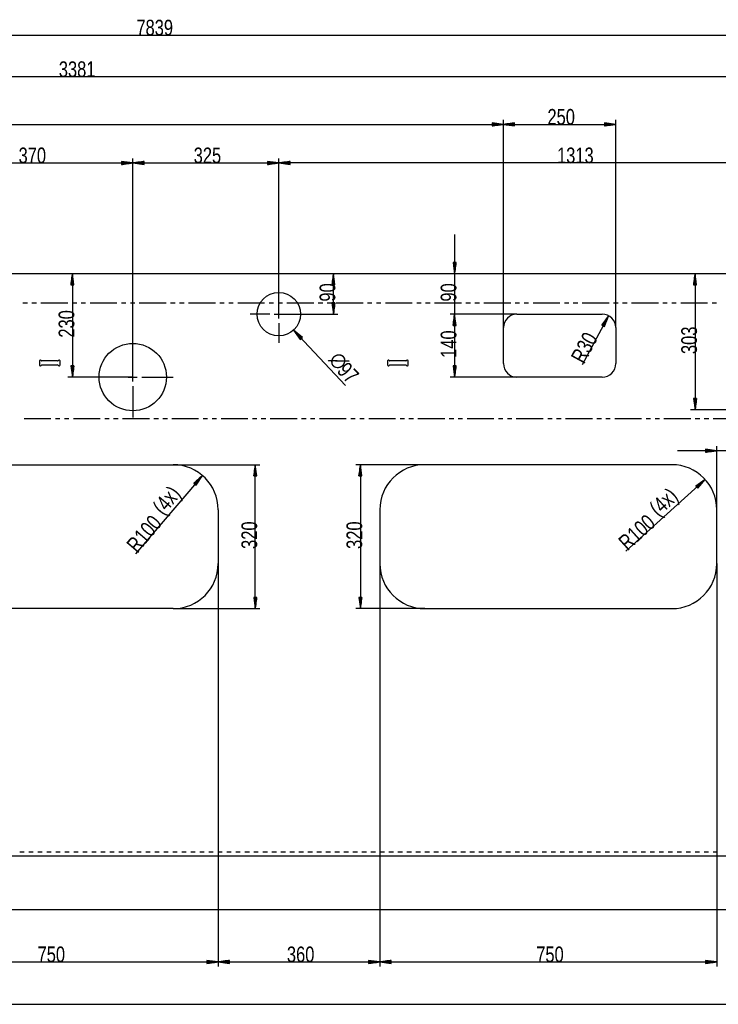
# Model space of a CAD drawing. Header units: millimetres. Extents: x -6 to 1189, y -6 to 841.
# Tile 11 of 38: x 513 to 669, y 116 to 335. Entities that reach past the tile are written whole.
import ezdxf

# ---------------------------------------------------------------- set-up
doc = ezdxf.new("R2010")
doc.units = ezdxf.units.MM
doc.layers.add('201', color=7, linetype='Continuous')
doc.styles.add('SEACAD_Arial', font='arial.ttf', dxfattribs={"width": 0.664})

msp = doc.modelspace()

# ---------------------------------------------------------------- linework, layer by layer
at = {"layer": '201', "color": 7, "linetype": 'Continuous'}
for p, q in [((151.22, 331.54), (935.17, 331.54)), ((694.97, 322.27), (356.87, 322.27)), ((151.22, 311.69), (621.17, 311.69)), ((621.17, 311.69), (618.67, 312.02)), ((618.67, 312.02), (618.67, 311.36)), ((618.67, 312), (618.85, 312)), ((618.67, 312), (618.85, 312)), ((618.67, 311.95), (619.24, 311.95)), ((618.67, 311.89), (619.62, 311.89)), ((618.67, 311.84), (620.01, 311.84)), ((618.67, 311.79), (620.39, 311.79)), ((618.67, 311.74), (620.78, 311.74)), ((618.67, 311.36), (621.17, 311.69)), ((618.67, 311.69), (621.17, 311.69)), ((618.67, 311.69), (621.17, 311.69)), ((618.67, 311.64), (620.78, 311.64)), ((618.67, 311.59), (620.39, 311.59)), ((618.67, 311.54), (620.01, 311.54)), ((618.67, 311.49), (619.62, 311.49)), ((618.67, 311.44), (619.24, 311.44)), ((618.67, 311.39), (618.85, 311.39)), ((618.67, 311.39), (618.85, 311.39)), ((621.17, 266.48), (621.17, 312.69)), ((621.17, 266.48), (621.17, 312.69)), ((623.67, 312.02), (621.17, 311.69)), ((621.17, 311.69), (646.17, 311.69)), ((621.17, 311.69), (623.67, 311.36)), ((623.67, 311.69), (621.17, 311.69)), ((623.67, 311.69), (621.17, 311.69)), ((623.67, 311.74), (621.55, 311.74)), ((623.67, 311.64), (621.55, 311.64)), ((623.67, 311.79), (621.94, 311.79)), ((623.67, 311.59), (621.94, 311.59)), ((623.67, 311.84), (622.32, 311.84)), ((623.67, 311.54), (622.32, 311.54)), ((623.67, 311.89), (622.71, 311.89)), ((623.67, 311.49), (622.71, 311.49)), ((623.67, 311.95), (623.1, 311.95)), ((623.67, 311.44), (623.1, 311.44)), ((623.67, 312), (623.48, 312)), ((623.67, 312), (623.48, 312)), ((623.67, 311.39), (623.48, 311.39)), ((623.67, 311.39), (623.48, 311.39)), ((623.67, 311.36), (623.67, 312.02)), ((646.17, 311.69), (643.67, 312.02)), ((643.67, 312.02), (643.67, 311.36)), ((643.67, 312), (643.85, 312)), ((643.67, 312), (643.85, 312)), ((643.67, 311.95), (644.24, 311.95)), ((643.67, 311.89), (644.62, 311.89)), ((643.67, 311.84), (645.01, 311.84)), ((643.67, 311.79), (645.39, 311.79)), ((643.67, 311.74), (645.78, 311.74)), ((643.67, 311.36), (646.17, 311.69)), ((643.67, 311.69), (646.17, 311.69)), ((643.67, 311.69), (646.17, 311.69)), ((643.67, 311.64), (645.78, 311.64)), ((643.67, 311.59), (645.39, 311.59)), ((643.67, 311.54), (645.01, 311.54)), ((643.67, 311.49), (644.62, 311.49)), ((643.67, 311.44), (644.24, 311.44)), ((643.67, 311.39), (643.85, 311.39)), ((643.67, 311.39), (643.85, 311.39)), ((646.17, 266.48), (646.17, 312.69)), ((501.67, 303.11), (538.67, 303.11)), ((538.67, 303.11), (536.17, 303.44)), ((536.17, 303.44), (536.17, 302.78)), ((536.17, 303.41), (536.35, 303.41)), ((536.17, 303.41), (536.35, 303.41)), ((536.17, 303.36), (536.74, 303.36)), ((536.17, 303.31), (537.12, 303.31)), ((536.17, 303.26), (537.51, 303.26)), ((536.17, 303.21), (537.89, 303.21)), ((536.17, 303.16), (538.28, 303.16)), ((536.17, 302.78), (538.67, 303.11)), ((536.17, 303.11), (538.67, 303.11)), ((536.17, 303.11), (538.67, 303.11)), ((536.17, 303.06), (538.28, 303.06)), ((536.17, 303.01), (537.89, 303.01)), ((536.17, 302.96), (537.51, 302.96)), ((536.17, 302.9), (537.12, 302.9)), ((536.17, 302.85), (536.74, 302.85)), ((536.17, 302.8), (536.35, 302.8)), ((536.17, 302.8), (536.35, 302.8)), ((538.67, 255.48), (538.67, 304.11)), ((538.67, 255.48), (538.67, 304.11)), ((541.17, 303.44), (538.67, 303.11)), ((538.67, 303.11), (571.17, 303.11)), ((538.67, 303.11), (541.17, 302.78)), ((541.17, 303.11), (538.67, 303.11)), ((541.17, 303.11), (538.67, 303.11)), ((541.17, 303.16), (539.05, 303.16)), ((541.17, 303.06), (539.05, 303.06)), ((541.17, 303.21), (539.44, 303.21)), ((541.17, 303.01), (539.44, 303.01)), ((541.17, 303.26), (539.82, 303.26)), ((541.17, 302.96), (539.82, 302.96)), ((541.17, 303.31), (540.21, 303.31)), ((541.17, 302.9), (540.21, 302.9)), ((541.17, 303.36), (540.6, 303.36)), ((541.17, 302.85), (540.6, 302.85)), ((541.17, 303.41), (540.98, 303.41)), ((541.17, 303.41), (540.98, 303.41)), ((541.17, 302.8), (540.98, 302.8)), ((541.17, 302.8), (540.98, 302.8)), ((541.17, 302.78), (541.17, 303.44)), ((571.17, 303.11), (568.67, 303.44)), ((568.67, 303.44), (568.67, 302.78)), ((568.67, 303.41), (568.85, 303.41)), ((568.67, 303.41), (568.85, 303.41)), ((568.67, 303.36), (569.24, 303.36)), ((568.67, 303.31), (569.62, 303.31)), ((568.67, 303.26), (570.01, 303.26)), ((568.67, 303.21), (570.39, 303.21)), ((568.67, 303.16), (570.78, 303.16)), ((568.67, 302.78), (571.17, 303.11)), ((568.67, 303.11), (571.17, 303.11)), ((568.67, 303.11), (571.17, 303.11)), ((568.67, 303.06), (570.78, 303.06)), ((568.67, 303.01), (570.39, 303.01)), ((568.67, 302.96), (570.01, 302.96)), ((568.67, 302.9), (569.62, 302.9)), ((568.67, 302.85), (569.24, 302.85)), ((568.67, 302.8), (568.85, 302.8)), ((568.67, 302.8), (568.85, 302.8)), ((571.17, 269.48), (571.17, 304.11)), ((571.17, 269.48), (571.17, 304.11)), ((573.67, 303.44), (571.17, 303.11)), ((702.47, 303.11), (571.17, 303.11)), ((571.17, 303.11), (573.67, 302.78)), ((573.67, 303.11), (571.17, 303.11)), ((573.67, 303.11), (571.17, 303.11)), ((573.67, 303.16), (571.55, 303.16)), ((573.67, 303.06), (571.55, 303.06)), ((573.67, 303.21), (571.94, 303.21)), ((573.67, 303.01), (571.94, 303.01)), ((573.67, 303.26), (572.32, 303.26)), ((573.67, 302.96), (572.32, 302.96)), ((573.67, 303.31), (572.71, 303.31)), ((573.67, 302.9), (572.71, 302.9)), ((573.67, 303.36), (573.1, 303.36)), ((573.67, 302.85), (573.1, 302.85)), ((573.67, 303.41), (573.48, 303.41)), ((573.67, 303.41), (573.48, 303.41)), ((573.67, 302.8), (573.48, 302.8)), ((573.67, 302.8), (573.48, 302.8)), ((573.67, 302.78), (573.67, 303.44)), ((610.29, 287.23), (610.29, 260.73)), ((610.62, 280.98), (609.96, 280.98)), ((609.96, 280.98), (610.29, 278.48)), ((609.99, 280.98), (609.99, 280.79)), ((609.99, 280.98), (609.99, 280.79)), ((610.04, 280.98), (610.04, 280.41)), ((610.09, 280.98), (610.09, 280.02)), ((610.14, 280.98), (610.14, 279.63)), ((610.19, 280.98), (610.19, 279.25)), ((610.24, 280.98), (610.24, 278.86)), ((610.29, 278.48), (610.62, 280.98)), ((610.29, 280.98), (610.29, 278.48)), ((610.29, 280.98), (610.29, 278.48)), ((610.34, 280.98), (610.34, 278.86)), ((610.39, 280.98), (610.39, 279.25)), ((610.44, 280.98), (610.44, 279.63)), ((610.5, 280.98), (610.5, 280.02)), ((610.55, 280.98), (610.55, 280.41)), ((610.6, 280.98), (610.6, 280.79)), ((610.6, 280.98), (610.6, 280.79)), ((694.97, 278.48), (356.87, 278.48)), ((525.24, 278.48), (524.91, 275.98)), ((525.24, 278.48), (525.24, 255.48)), ((525.57, 275.98), (525.24, 278.48)), ((525.24, 275.98), (525.24, 278.48)), ((525.24, 275.98), (525.24, 278.48)), ((583.34, 278.48), (583.01, 275.98)), ((583.34, 269.48), (583.34, 278.48)), ((583.67, 275.98), (583.34, 278.48)), ((583.34, 275.98), (583.34, 278.48)), ((583.34, 275.98), (583.34, 278.48)), ((663.84, 278.48), (663.51, 275.98)), ((663.84, 278.48), (663.84, 248.18)), ((664.16, 275.98), (663.84, 278.48)), ((663.84, 275.98), (663.84, 278.48)), ((663.84, 275.98), (663.84, 278.48)), ((524.93, 275.98), (524.93, 276.16)), ((524.93, 275.98), (524.93, 276.16)), ((524.98, 275.98), (524.98, 276.55)), ((525.03, 275.98), (525.03, 276.93)), ((525.08, 275.98), (525.08, 277.32)), ((525.13, 275.98), (525.13, 277.7)), ((525.19, 275.98), (525.19, 278.09)), ((525.29, 275.98), (525.29, 278.09)), ((525.34, 275.98), (525.34, 277.7)), ((525.39, 275.98), (525.39, 277.32)), ((525.44, 275.98), (525.44, 276.93)), ((525.49, 275.98), (525.49, 276.55)), ((525.54, 275.98), (525.54, 276.16)), ((525.54, 275.98), (525.54, 276.16)), ((583.04, 275.98), (583.04, 276.16)), ((583.04, 275.98), (583.04, 276.16)), ((583.09, 275.98), (583.09, 276.55)), ((583.14, 275.98), (583.14, 276.93)), ((583.19, 275.98), (583.19, 277.32)), ((583.24, 275.98), (583.24, 277.7)), ((583.29, 275.98), (583.29, 278.09)), ((583.39, 275.98), (583.39, 278.09)), ((583.44, 275.98), (583.44, 277.7)), ((583.49, 275.98), (583.49, 277.32)), ((583.55, 275.98), (583.55, 276.93)), ((583.6, 275.98), (583.6, 276.55)), ((583.65, 275.98), (583.65, 276.16)), ((583.65, 275.98), (583.65, 276.16)), ((663.53, 275.98), (663.53, 276.16)), ((663.53, 275.98), (663.53, 276.16)), ((663.58, 275.98), (663.58, 276.55)), ((663.63, 275.98), (663.63, 276.93)), ((663.68, 275.98), (663.68, 277.32)), ((663.73, 275.98), (663.73, 277.7)), ((663.78, 275.98), (663.78, 278.09)), ((663.89, 275.98), (663.89, 278.09)), ((663.94, 275.98), (663.94, 277.7)), ((663.99, 275.98), (663.99, 277.32)), ((664.04, 275.98), (664.04, 276.93)), ((664.09, 275.98), (664.09, 276.55)), ((664.14, 275.98), (664.14, 276.16)), ((664.14, 275.98), (664.14, 276.16)), ((524.91, 275.98), (525.57, 275.98)), ((571.17, 271.48), (571.17, 275.83)), ((583.01, 275.98), (583.67, 275.98)), ((663.51, 275.98), (664.16, 275.98)), ((515.22, 271.9), (514.22, 271.9)), ((517.21, 271.9), (516.22, 271.9)), ((524.18, 271.9), (518.21, 271.9)), ((526.18, 271.9), (525.18, 271.9)), ((528.17, 271.9), (527.17, 271.9)), ((535.14, 271.9), (529.16, 271.9)), ((537.13, 271.9), (536.14, 271.9)), ((539.12, 271.9), (538.13, 271.9)), ((546.1, 271.9), (540.12, 271.9)), ((548.09, 271.9), (547.09, 271.9)), ((550.08, 271.9), (549.08, 271.9)), ((557.05, 271.9), (551.08, 271.9)), ((559.04, 271.9), (558.05, 271.9)), ((561.04, 271.9), (560.04, 271.9)), ((568.01, 271.9), (562.03, 271.9)), ((570, 271.9), (569, 271.9)), ((571.99, 271.9), (571, 271.9)), ((578.96, 271.9), (572.99, 271.9)), ((580.96, 271.9), (579.96, 271.9)), ((582.95, 271.9), (581.95, 271.9)), ((583.67, 271.98), (583.01, 271.98)), ((583.01, 271.98), (583.34, 269.48)), ((583.04, 271.98), (583.04, 271.79)), ((583.04, 271.98), (583.04, 271.79)), ((583.09, 271.98), (583.09, 271.41)), ((583.14, 271.98), (583.14, 271.02)), ((583.19, 271.98), (583.19, 270.63)), ((583.24, 271.98), (583.24, 270.25)), ((583.29, 271.98), (583.29, 269.86)), ((583.34, 269.48), (583.67, 271.98)), ((583.34, 271.98), (583.34, 269.48)), ((583.34, 271.98), (583.34, 269.48)), ((583.39, 271.98), (583.39, 269.86)), ((583.44, 271.98), (583.44, 270.25)), ((583.49, 271.98), (583.49, 270.63)), ((583.55, 271.98), (583.55, 271.02)), ((583.6, 271.98), (583.6, 271.41)), ((583.65, 271.98), (583.65, 271.79)), ((583.65, 271.98), (583.65, 271.79)), ((589.92, 271.9), (583.94, 271.9)), ((591.91, 271.9), (590.92, 271.9)), ((593.9, 271.9), (592.91, 271.9)), ((600.88, 271.9), (594.9, 271.9)), ((602.87, 271.9), (601.87, 271.9)), ((604.86, 271.9), (603.86, 271.9)), ((611.83, 271.9), (605.86, 271.9)), ((613.82, 271.9), (612.83, 271.9)), ((615.82, 271.9), (614.82, 271.9)), ((622.79, 271.9), (616.81, 271.9)), ((624.78, 271.9), (623.78, 271.9)), ((626.77, 271.9), (625.78, 271.9)), ((633.74, 271.9), (627.77, 271.9)), ((635.74, 271.9), (634.74, 271.9)), ((637.73, 271.9), (636.73, 271.9)), ((644.7, 271.9), (638.72, 271.9)), ((646.69, 271.9), (645.7, 271.9)), ((648.68, 271.9), (647.69, 271.9)), ((655.66, 271.9), (649.68, 271.9)), ((657.65, 271.9), (656.65, 271.9)), ((659.64, 271.9), (658.64, 271.9)), ((666.61, 271.9), (660.64, 271.9)), ((668.6, 271.9), (667.61, 271.9)), ((569.17, 269.48), (564.82, 269.48)), ((570.17, 269.48), (572.17, 269.48)), ((571.17, 268.48), (571.17, 270.48)), ((571.17, 269.48), (584.34, 269.48)), ((573.17, 269.48), (577.52, 269.48)), ((624.17, 269.48), (609.29, 269.48)), ((624.17, 269.48), (609.29, 269.48)), ((610.29, 269.48), (609.96, 266.98)), ((610.29, 269.48), (609.96, 266.98)), ((610.62, 266.98), (610.29, 269.48)), ((610.29, 266.98), (610.29, 269.48)), ((610.29, 266.98), (610.29, 269.48)), ((610.29, 269.48), (610.29, 255.48)), ((610.62, 266.98), (610.29, 269.48)), ((610.29, 266.98), (610.29, 269.48)), ((610.29, 266.98), (610.29, 269.48)), ((624.17, 269.48), (643.17, 269.48)), ((571.17, 267.48), (571.17, 263.13)), ((610.04, 266.98), (610.04, 267.55)), ((610.04, 266.98), (610.04, 267.55)), ((610.09, 266.98), (610.09, 267.93)), ((610.09, 266.98), (610.09, 267.93)), ((610.14, 266.98), (610.14, 268.32)), ((610.14, 266.98), (610.14, 268.32)), ((610.19, 266.98), (610.19, 268.7)), ((610.19, 266.98), (610.19, 268.7)), ((610.24, 266.98), (610.24, 269.09)), ((610.24, 266.98), (610.24, 269.09)), ((610.34, 266.98), (610.34, 269.09)), ((610.34, 266.98), (610.34, 269.09)), ((610.39, 266.98), (610.39, 268.7)), ((610.39, 266.98), (610.39, 268.7)), ((610.44, 266.98), (610.44, 268.32)), ((610.44, 266.98), (610.44, 268.32)), ((610.5, 266.98), (610.5, 267.93)), ((610.5, 266.98), (610.5, 267.93)), ((610.55, 266.98), (610.55, 267.55)), ((610.55, 266.98), (610.55, 267.55)), ((644.59, 269.11), (638.68, 258.2)), ((644.59, 269.11), (643.11, 267.07)), ((643.14, 267.06), (643.22, 267.22)), ((643.14, 267.06), (643.22, 267.22)), ((643.18, 267.04), (643.45, 267.54)), ((643.23, 267.01), (643.68, 267.85)), ((643.27, 266.99), (643.91, 268.17)), ((643.31, 266.96), (644.14, 268.48)), ((643.36, 266.94), (644.37, 268.8)), ((643.4, 266.92), (644.59, 269.11)), ((643.4, 266.92), (644.59, 269.11)), ((643.45, 266.89), (644.46, 268.75)), ((643.49, 266.87), (644.32, 268.39)), ((643.54, 266.84), (644.18, 268.02)), ((643.58, 266.82), (644.04, 267.66)), ((643.63, 266.79), (643.9, 267.3)), ((643.69, 266.76), (644.59, 269.11)), ((574.47, 265.93), (585.99, 253.57)), ((574.47, 265.93), (575.93, 263.87)), ((576.42, 264.32), (574.47, 265.93)), ((576.18, 264.1), (574.47, 265.93)), ((576.18, 264.1), (574.47, 265.93)), ((576.14, 264.06), (574.7, 265.61)), ((576.21, 264.13), (574.77, 265.68)), ((576.1, 264.03), (574.92, 265.29)), ((576.25, 264.17), (575.07, 265.43)), ((576.29, 264.2), (575.37, 265.18)), ((609.96, 266.98), (610.62, 266.98)), ((609.96, 266.98), (610.62, 266.98)), ((609.99, 266.98), (609.99, 267.16)), ((609.99, 266.98), (609.99, 267.16)), ((609.99, 266.98), (609.99, 267.16)), ((609.99, 266.98), (609.99, 267.16)), ((610.6, 266.98), (610.6, 267.16)), ((610.6, 266.98), (610.6, 267.16)), ((610.6, 266.98), (610.6, 267.16)), ((610.6, 266.98), (610.6, 267.16)), ((621.17, 258.48), (621.17, 266.48)), ((643.11, 267.07), (643.69, 266.76)), ((643.67, 266.77), (643.76, 266.93)), ((643.67, 266.77), (643.76, 266.93)), ((646.17, 266.48), (646.17, 258.48)), ((538.67, 257.48), (538.67, 264.48)), ((576.06, 263.99), (575.15, 264.98)), ((576.03, 263.96), (575.37, 264.66)), ((575.99, 263.92), (575.6, 264.34)), ((576.32, 264.24), (575.67, 264.94)), ((575.95, 263.89), (575.83, 264.03)), ((575.95, 263.89), (575.83, 264.03)), ((575.93, 263.87), (576.42, 264.32)), ((576.36, 264.27), (575.97, 264.69)), ((576.4, 264.31), (576.27, 264.44)), ((576.4, 264.31), (576.27, 264.44)), ((517.87, 259.08), (517.87, 258.18)), ((521.92, 259.08), (518.41, 259.08)), ((522.47, 258.18), (522.47, 259.08)), ((595.37, 259.08), (595.37, 258.18)), ((599.42, 259.08), (595.91, 259.08)), ((599.97, 258.18), (599.97, 259.08)), ((518.41, 258.18), (521.92, 258.18)), ((525.57, 257.98), (524.91, 257.98)), ((524.91, 257.98), (525.24, 255.48)), ((524.93, 257.98), (524.93, 257.79)), ((524.93, 257.98), (524.93, 257.79)), ((524.98, 257.98), (524.98, 257.41)), ((525.03, 257.98), (525.03, 257.02)), ((525.08, 257.98), (525.08, 256.63)), ((525.13, 257.98), (525.13, 256.25)), ((525.19, 257.98), (525.19, 255.86)), ((525.24, 255.48), (525.57, 257.98)), ((525.24, 257.98), (525.24, 255.48)), ((525.24, 257.98), (525.24, 255.48)), ((525.29, 257.98), (525.29, 255.86)), ((525.34, 257.98), (525.34, 256.25)), ((525.39, 257.98), (525.39, 256.63)), ((525.44, 257.98), (525.44, 257.02)), ((525.49, 257.98), (525.49, 257.41)), ((525.54, 257.98), (525.54, 257.79)), ((525.54, 257.98), (525.54, 257.79)), ((538.67, 254.48), (538.67, 256.48)), ((595.91, 258.18), (599.42, 258.18)), ((610.62, 257.98), (609.96, 257.98)), ((609.96, 257.98), (610.29, 255.48)), ((609.99, 257.98), (609.99, 257.79)), ((609.99, 257.98), (609.99, 257.79)), ((610.04, 257.98), (610.04, 257.41)), ((610.09, 257.98), (610.09, 257.02)), ((610.14, 257.98), (610.14, 256.63)), ((610.19, 257.98), (610.19, 256.25)), ((610.24, 257.98), (610.24, 255.86)), ((610.29, 255.48), (610.62, 257.98)), ((610.29, 257.98), (610.29, 255.48)), ((610.29, 257.98), (610.29, 255.48)), ((610.34, 257.98), (610.34, 255.86)), ((610.39, 257.98), (610.39, 256.25)), ((610.44, 257.98), (610.44, 256.63)), ((610.5, 257.98), (610.5, 257.02)), ((610.55, 257.98), (610.55, 257.41)), ((610.6, 257.98), (610.6, 257.79)), ((610.6, 257.98), (610.6, 257.79)), ((538.67, 255.48), (524.24, 255.48)), ((536.67, 255.48), (529.67, 255.48)), ((537.67, 255.48), (539.67, 255.48)), ((540.67, 255.48), (547.67, 255.48)), ((624.17, 255.48), (609.29, 255.48)), ((643.17, 255.48), (624.17, 255.48)), ((538.67, 253.48), (538.67, 246.48)), ((664.16, 250.68), (663.51, 250.68)), ((663.51, 250.68), (663.84, 248.18)), ((663.53, 250.68), (663.53, 250.49)), ((663.53, 250.68), (663.53, 250.49)), ((663.58, 250.68), (663.58, 250.11)), ((663.63, 250.68), (663.63, 249.72)), ((663.68, 250.68), (663.68, 249.33)), ((663.73, 250.68), (663.73, 248.95)), ((663.78, 250.68), (663.78, 248.56)), ((663.84, 248.18), (664.16, 250.68)), ((663.84, 250.68), (663.84, 248.18)), ((663.84, 250.68), (663.84, 248.18)), ((663.89, 250.68), (663.89, 248.56)), ((663.94, 250.68), (663.94, 248.95)), ((663.99, 250.68), (663.99, 249.33)), ((664.04, 250.68), (664.04, 249.72)), ((664.09, 250.68), (664.09, 250.11)), ((664.14, 250.68), (664.14, 250.49)), ((664.14, 250.68), (664.14, 250.49)), ((674.57, 248.18), (662.84, 248.18)), ((514.49, 246.26), (520.46, 246.26)), ((521.46, 246.26), (522.45, 246.26)), ((523.45, 246.26), (524.45, 246.26)), ((525.44, 246.26), (531.42, 246.26)), ((532.41, 246.26), (533.41, 246.26)), ((534.41, 246.26), (535.4, 246.26)), ((536.4, 246.26), (542.37, 246.26)), ((543.37, 246.26), (544.36, 246.26)), ((545.36, 246.26), (546.36, 246.26)), ((547.35, 246.26), (553.33, 246.26)), ((554.33, 246.26), (555.32, 246.26)), ((556.32, 246.26), (557.31, 246.26)), ((558.31, 246.26), (564.28, 246.26)), ((565.28, 246.26), (566.28, 246.26)), ((567.27, 246.26), (568.27, 246.26)), ((569.27, 246.26), (575.24, 246.26)), ((576.24, 246.26), (577.23, 246.26)), ((578.23, 246.26), (579.22, 246.26)), ((580.22, 246.26), (586.2, 246.26)), ((587.19, 246.26), (588.19, 246.26)), ((589.18, 246.26), (590.18, 246.26)), ((591.18, 246.26), (597.15, 246.26)), ((598.15, 246.26), (599.14, 246.26)), ((600.14, 246.26), (601.14, 246.26)), ((602.13, 246.26), (608.11, 246.26)), ((609.1, 246.26), (610.1, 246.26)), ((611.1, 246.26), (612.09, 246.26)), ((613.09, 246.26), (619.06, 246.26)), ((620.06, 246.26), (621.06, 246.26)), ((622.05, 246.26), (623.05, 246.26)), ((624.04, 246.26), (630.02, 246.26)), ((631.02, 246.26), (632.01, 246.26)), ((633.01, 246.26), (634, 246.26)), ((635, 246.26), (640.98, 246.26)), ((641.97, 246.26), (642.97, 246.26)), ((643.96, 246.26), (644.96, 246.26)), ((645.96, 246.26), (651.93, 246.26)), ((652.93, 246.26), (653.92, 246.26)), ((654.92, 246.26), (655.92, 246.26)), ((656.91, 246.26), (662.89, 246.26)), ((663.88, 246.26), (664.88, 246.26)), ((665.88, 246.26), (666.87, 246.26)), ((667.87, 246.26), (673.84, 246.26)), ((682.29, 239.11), (659.92, 239.11)), ((668.67, 239.11), (666.17, 239.44)), ((666.17, 239.44), (666.17, 238.78)), ((666.17, 239.41), (666.35, 239.41)), ((666.17, 239.41), (666.35, 239.41)), ((666.17, 239.36), (666.74, 239.36)), ((666.17, 239.31), (667.12, 239.31)), ((666.17, 239.26), (667.51, 239.26)), ((666.17, 239.21), (667.89, 239.21)), ((666.17, 239.16), (668.28, 239.16)), ((666.17, 238.78), (668.67, 239.11)), ((666.17, 239.11), (668.67, 239.11)), ((666.17, 239.11), (668.67, 239.11)), ((666.17, 239.06), (668.28, 239.06)), ((666.17, 239.01), (667.89, 239.01)), ((666.17, 238.96), (667.51, 238.96)), ((666.17, 238.91), (667.12, 238.91)), ((666.17, 238.85), (666.74, 238.85)), ((666.17, 238.8), (666.35, 238.8)), ((666.17, 238.8), (666.35, 238.8)), ((668.67, 225.98), (668.67, 240.11)), ((492.67, 235.98), (547.67, 235.98)), ((547.67, 235.98), (566.93, 235.98)), ((565.93, 235.98), (565.6, 233.48)), ((565.73, 233.48), (565.73, 234.43)), ((565.78, 233.48), (565.78, 234.82)), ((565.83, 233.48), (565.83, 235.2)), ((565.88, 233.48), (565.88, 235.59)), ((565.93, 203.98), (565.93, 235.98)), ((566.26, 233.48), (565.93, 235.98)), ((565.93, 233.48), (565.93, 235.98)), ((565.93, 233.48), (565.93, 235.98)), ((565.98, 233.48), (565.98, 235.59)), ((566.03, 233.48), (566.03, 235.2)), ((566.08, 233.48), (566.08, 234.82)), ((566.13, 233.48), (566.13, 234.43)), ((603.67, 235.98), (588.32, 235.98)), ((589.32, 235.98), (588.99, 233.48)), ((589.12, 233.48), (589.12, 234.43)), ((589.17, 233.48), (589.17, 234.82)), ((589.22, 233.48), (589.22, 235.2)), ((589.27, 233.48), (589.27, 235.59)), ((589.32, 235.98), (589.32, 203.98)), ((589.65, 233.48), (589.32, 235.98)), ((589.32, 233.48), (589.32, 235.98)), ((589.32, 233.48), (589.32, 235.98)), ((589.37, 233.48), (589.37, 235.59)), ((589.42, 233.48), (589.42, 235.2)), ((589.47, 233.48), (589.47, 234.82)), ((589.52, 233.48), (589.52, 234.43)), ((658.67, 235.98), (603.67, 235.98)), ((554.15, 233.59), (539.28, 216.14)), ((554.15, 233.59), (552.28, 231.9)), ((552.34, 231.85), (552.71, 232.28)), ((552.38, 231.82), (553, 232.54)), ((552.42, 231.78), (553.29, 232.8)), ((552.45, 231.75), (553.58, 233.06)), ((552.49, 231.72), (553.86, 233.33)), ((552.57, 231.65), (553.94, 233.26)), ((552.61, 231.62), (553.73, 232.93)), ((552.65, 231.58), (553.52, 232.61)), ((552.69, 231.55), (553.31, 232.28)), ((552.78, 231.47), (554.15, 233.59)), ((565.6, 233.48), (566.26, 233.48)), ((565.62, 233.48), (565.62, 233.66)), ((565.62, 233.48), (565.62, 233.66)), ((565.68, 233.48), (565.68, 234.05)), ((566.18, 233.48), (566.18, 234.05)), ((566.23, 233.48), (566.23, 233.66)), ((566.23, 233.48), (566.23, 233.66)), ((588.99, 233.48), (589.65, 233.48)), ((589.01, 233.48), (589.01, 233.66)), ((589.01, 233.48), (589.01, 233.66)), ((589.06, 233.48), (589.06, 234.05)), ((589.57, 233.48), (589.57, 234.05)), ((589.62, 233.48), (589.62, 233.66)), ((589.62, 233.48), (589.62, 233.66)), ((666.09, 232.67), (648.42, 216.74)), ((666.09, 232.67), (664.02, 231.24)), ((664.17, 231.07), (665.45, 232.23)), ((664.2, 231.04), (665.77, 232.45)), ((664.24, 231), (666.09, 232.67)), ((664.24, 231), (666.09, 232.67)), ((664.27, 230.96), (665.84, 232.38)), ((664.46, 230.75), (666.09, 232.67)), ((552.28, 231.9), (552.78, 231.47)), ((552.3, 231.88), (552.42, 232.02)), ((552.3, 231.88), (552.42, 232.02)), ((552.72, 231.52), (553.1, 231.95)), ((552.76, 231.49), (552.88, 231.63)), ((552.76, 231.49), (552.88, 231.63)), ((664.02, 231.24), (664.46, 230.75)), ((664.03, 231.22), (664.17, 231.35)), ((664.03, 231.22), (664.17, 231.35)), ((664.07, 231.19), (664.49, 231.57)), ((664.1, 231.15), (664.81, 231.79)), ((664.13, 231.11), (665.13, 232.01)), ((664.3, 230.92), (665.59, 232.08)), ((664.34, 230.89), (665.34, 231.78)), ((664.37, 230.85), (665.08, 231.49)), ((664.41, 230.81), (664.83, 231.19)), ((664.44, 230.77), (664.58, 230.9)), ((664.44, 230.77), (664.58, 230.9)), ((557.67, 225.98), (557.67, 213.98)), ((593.67, 225.98), (593.67, 213.98)), ((668.67, 213.98), (668.67, 225.98)), ((557.67, 213.98), (557.67, 124.38)), ((557.67, 213.98), (557.67, 124.38)), ((593.67, 213.98), (593.67, 124.38)), ((593.67, 213.98), (593.67, 124.38)), ((668.67, 213.98), (668.67, 124.38)), ((566.26, 206.48), (565.6, 206.48)), ((565.6, 206.48), (565.93, 203.98)), ((565.62, 206.48), (565.62, 206.29)), ((565.62, 206.48), (565.62, 206.29)), ((565.68, 206.48), (565.68, 205.91)), ((565.73, 206.48), (565.73, 205.52)), ((565.78, 206.48), (565.78, 205.13)), ((565.83, 206.48), (565.83, 204.75)), ((565.88, 206.48), (565.88, 204.36)), ((565.93, 203.98), (566.26, 206.48)), ((565.93, 206.48), (565.93, 203.98)), ((565.93, 206.48), (565.93, 203.98)), ((565.98, 206.48), (565.98, 204.36)), ((566.03, 206.48), (566.03, 204.75)), ((566.08, 206.48), (566.08, 205.13)), ((566.13, 206.48), (566.13, 205.52)), ((566.18, 206.48), (566.18, 205.91)), ((566.23, 206.48), (566.23, 206.29)), ((566.23, 206.48), (566.23, 206.29)), ((589.65, 206.48), (588.99, 206.48)), ((588.99, 206.48), (589.32, 203.98)), ((589.01, 206.48), (589.01, 206.29)), ((589.01, 206.48), (589.01, 206.29)), ((589.06, 206.48), (589.06, 205.91)), ((589.12, 206.48), (589.12, 205.52)), ((589.17, 206.48), (589.17, 205.13)), ((589.22, 206.48), (589.22, 204.75)), ((589.27, 206.48), (589.27, 204.36)), ((589.32, 203.98), (589.65, 206.48)), ((589.32, 206.48), (589.32, 203.98)), ((589.32, 206.48), (589.32, 203.98)), ((589.37, 206.48), (589.37, 204.36)), ((589.42, 206.48), (589.42, 204.75)), ((589.47, 206.48), (589.47, 205.13)), ((589.52, 206.48), (589.52, 205.52)), ((589.57, 206.48), (589.57, 205.91)), ((589.62, 206.48), (589.62, 206.29)), ((589.62, 206.48), (589.62, 206.29)), ((547.67, 203.98), (492.67, 203.98)), ((547.67, 203.98), (566.93, 203.98)), ((603.67, 203.98), (588.32, 203.98)), ((603.67, 203.98), (658.67, 203.98)), ((303.07, 148.98), (712.07, 148.98)), ((514.49, 149.78), (513.49, 149.78)), ((516.5, 149.78), (515.49, 149.78)), ((518.5, 149.78), (517.5, 149.78)), ((520.51, 149.78), (519.5, 149.78)), ((522.51, 149.78), (521.51, 149.78)), ((524.51, 149.78), (523.51, 149.78)), ((526.52, 149.78), (525.52, 149.78)), ((528.52, 149.78), (527.52, 149.78)), ((530.53, 149.78), (529.53, 149.78)), ((532.53, 149.78), (531.53, 149.78)), ((534.54, 149.78), (533.54, 149.78)), ((536.54, 149.78), (535.54, 149.78)), ((538.55, 149.78), (537.55, 149.78)), ((540.55, 149.78), (539.55, 149.78)), ((542.56, 149.78), (541.55, 149.78)), ((544.56, 149.78), (543.56, 149.78)), ((546.57, 149.78), (545.56, 149.78)), ((548.57, 149.78), (547.57, 149.78)), ((550.58, 149.78), (549.57, 149.78)), ((552.58, 149.78), (551.58, 149.78)), ((554.58, 149.78), (553.58, 149.78)), ((556.59, 149.78), (555.59, 149.78)), ((558.59, 149.78), (557.59, 149.78)), ((560.6, 149.78), (559.6, 149.78)), ((562.6, 149.78), (561.6, 149.78)), ((564.61, 149.78), (563.61, 149.78)), ((566.61, 149.78), (565.61, 149.78)), ((568.62, 149.78), (567.62, 149.78)), ((570.62, 149.78), (569.62, 149.78)), ((572.63, 149.78), (571.62, 149.78)), ((574.63, 149.78), (573.63, 149.78)), ((576.64, 149.78), (575.63, 149.78)), ((578.64, 149.78), (577.64, 149.78)), ((580.65, 149.78), (579.64, 149.78)), ((582.65, 149.78), (581.65, 149.78)), ((584.65, 149.78), (583.65, 149.78)), ((586.66, 149.78), (585.66, 149.78)), ((588.66, 149.78), (587.66, 149.78)), ((590.67, 149.78), (589.67, 149.78)), ((592.67, 149.78), (591.67, 149.78)), ((594.68, 149.78), (593.68, 149.78)), ((596.68, 149.78), (595.68, 149.78)), ((598.69, 149.78), (597.69, 149.78)), ((600.69, 149.78), (599.69, 149.78)), ((602.7, 149.78), (601.69, 149.78)), ((604.7, 149.78), (603.7, 149.78)), ((606.71, 149.78), (605.7, 149.78)), ((608.71, 149.78), (607.71, 149.78)), ((610.72, 149.78), (609.71, 149.78)), ((612.72, 149.78), (611.72, 149.78)), ((614.72, 149.78), (613.72, 149.78)), ((616.73, 149.78), (615.73, 149.78)), ((618.73, 149.78), (617.73, 149.78)), ((620.74, 149.78), (619.74, 149.78)), ((622.74, 149.78), (621.74, 149.78)), ((624.75, 149.78), (623.75, 149.78)), ((626.75, 149.78), (625.75, 149.78)), ((628.76, 149.78), (627.76, 149.78)), ((630.76, 149.78), (629.76, 149.78)), ((632.77, 149.78), (631.76, 149.78)), ((634.77, 149.78), (633.77, 149.78)), ((636.78, 149.78), (635.77, 149.78)), ((638.78, 149.78), (637.78, 149.78)), ((640.79, 149.78), (639.78, 149.78)), ((642.79, 149.78), (641.79, 149.78)), ((644.8, 149.78), (643.79, 149.78)), ((646.8, 149.78), (645.8, 149.78)), ((648.8, 149.78), (647.8, 149.78)), ((650.81, 149.78), (649.81, 149.78)), ((652.81, 149.78), (651.81, 149.78)), ((654.82, 149.78), (653.82, 149.78)), ((656.82, 149.78), (655.82, 149.78)), ((658.83, 149.78), (657.83, 149.78)), ((660.83, 149.78), (659.83, 149.78)), ((662.84, 149.78), (661.83, 149.78)), ((664.84, 149.78), (663.84, 149.78)), ((666.85, 149.78), (665.84, 149.78)), ((668.85, 149.78), (667.85, 149.78)), ((303.07, 137.03), (712.07, 137.03)), ((482.67, 125.38), (557.67, 125.38)), ((557.67, 125.38), (555.17, 125.71)), ((555.17, 125.71), (555.17, 125.05)), ((555.17, 125.69), (555.35, 125.69)), ((555.17, 125.69), (555.35, 125.69)), ((555.17, 125.64), (555.74, 125.64)), ((555.17, 125.59), (556.12, 125.59)), ((555.17, 125.53), (556.51, 125.53)), ((555.17, 125.48), (556.89, 125.48)), ((555.17, 125.43), (557.28, 125.43)), ((555.17, 125.05), (557.67, 125.38)), ((555.17, 125.38), (557.67, 125.38)), ((555.17, 125.38), (557.67, 125.38)), ((555.17, 125.33), (557.28, 125.33)), ((555.17, 125.28), (556.89, 125.28)), ((555.17, 125.23), (556.51, 125.23)), ((555.17, 125.18), (556.12, 125.18)), ((555.17, 125.13), (555.74, 125.13)), ((555.17, 125.08), (555.35, 125.08)), ((555.17, 125.08), (555.35, 125.08)), ((560.17, 125.71), (557.67, 125.38)), ((557.67, 125.38), (593.67, 125.38)), ((557.67, 125.38), (560.17, 125.05)), ((560.17, 125.38), (557.67, 125.38)), ((560.17, 125.38), (557.67, 125.38)), ((560.17, 125.43), (558.05, 125.43)), ((560.17, 125.33), (558.05, 125.33)), ((560.17, 125.48), (558.44, 125.48)), ((560.17, 125.28), (558.44, 125.28)), ((560.17, 125.53), (558.82, 125.53)), ((560.17, 125.23), (558.82, 125.23)), ((560.17, 125.59), (559.21, 125.59)), ((560.17, 125.18), (559.21, 125.18)), ((560.17, 125.64), (559.6, 125.64)), ((560.17, 125.13), (559.6, 125.13)), ((560.17, 125.69), (559.98, 125.69)), ((560.17, 125.69), (559.98, 125.69)), ((560.17, 125.08), (559.98, 125.08)), ((560.17, 125.08), (559.98, 125.08)), ((560.17, 125.05), (560.17, 125.71)), ((593.67, 125.38), (591.17, 125.71)), ((591.17, 125.71), (591.17, 125.05)), ((591.17, 125.69), (591.35, 125.69)), ((591.17, 125.69), (591.35, 125.69)), ((591.17, 125.64), (591.74, 125.64)), ((591.17, 125.59), (592.12, 125.59)), ((591.17, 125.53), (592.51, 125.53)), ((591.17, 125.48), (592.89, 125.48)), ((591.17, 125.43), (593.28, 125.43)), ((591.17, 125.05), (593.67, 125.38)), ((591.17, 125.38), (593.67, 125.38)), ((591.17, 125.38), (593.67, 125.38)), ((591.17, 125.33), (593.28, 125.33)), ((591.17, 125.28), (592.89, 125.28)), ((591.17, 125.23), (592.51, 125.23)), ((591.17, 125.18), (592.12, 125.18)), ((591.17, 125.13), (591.74, 125.13)), ((591.17, 125.08), (591.35, 125.08)), ((591.17, 125.08), (591.35, 125.08)), ((596.17, 125.71), (593.67, 125.38)), ((593.67, 125.38), (668.67, 125.38)), ((593.67, 125.38), (596.17, 125.05)), ((596.17, 125.38), (593.67, 125.38)), ((596.17, 125.38), (593.67, 125.38)), ((596.17, 125.43), (594.05, 125.43)), ((596.17, 125.33), (594.05, 125.33)), ((596.17, 125.48), (594.44, 125.48)), ((596.17, 125.28), (594.44, 125.28)), ((596.17, 125.53), (594.82, 125.53)), ((596.17, 125.23), (594.82, 125.23)), ((596.17, 125.59), (595.21, 125.59)), ((596.17, 125.18), (595.21, 125.18)), ((596.17, 125.64), (595.6, 125.64)), ((596.17, 125.13), (595.6, 125.13)), ((596.17, 125.69), (595.98, 125.69)), ((596.17, 125.69), (595.98, 125.69)), ((596.17, 125.08), (595.98, 125.08)), ((596.17, 125.08), (595.98, 125.08)), ((596.17, 125.05), (596.17, 125.71)), ((668.67, 125.38), (666.17, 125.71)), ((666.17, 125.71), (666.17, 125.05)), ((666.17, 125.69), (666.35, 125.69)), ((666.17, 125.69), (666.35, 125.69)), ((666.17, 125.64), (666.74, 125.64)), ((666.17, 125.59), (667.12, 125.59)), ((666.17, 125.53), (667.51, 125.53)), ((666.17, 125.48), (667.89, 125.48)), ((666.17, 125.43), (668.28, 125.43)), ((666.17, 125.05), (668.67, 125.38)), ((666.17, 125.38), (668.67, 125.38)), ((666.17, 125.38), (668.67, 125.38)), ((666.17, 125.33), (668.28, 125.33)), ((666.17, 125.28), (667.89, 125.28)), ((666.17, 125.23), (667.51, 125.23)), ((666.17, 125.18), (667.12, 125.18)), ((666.17, 125.13), (666.74, 125.13)), ((666.17, 125.08), (666.35, 125.08)), ((666.17, 125.08), (666.35, 125.08)), ((151.22, 115.95), (745.07, 115.95))]:
    msp.add_line(p, q, dxfattribs=at)
for centre, radius in [((571.17, 269.48), 4.85), ((538.67, 255.48), 7.5)]:
    msp.add_circle(centre, radius, dxfattribs=at)
for centre, radius, start, end in [((624.17, 266.48), 3, 90, 180), ((643.17, 266.48), 3, 0, 90), ((518.07, 259.08), 0.2, 30, 180), ((518.41, 259.28), 0.2, 210, 270), ((521.92, 259.28), 0.2, 270, 330), ((522.27, 259.08), 0.2, 0, 150), ((595.57, 259.08), 0.2, 30, 180), ((595.91, 259.28), 0.2, 210, 270), ((599.42, 259.28), 0.2, 270, 330), ((599.77, 259.08), 0.2, 0, 150), ((624.17, 258.48), 3, 180, 270), ((643.17, 258.48), 3, 270, 0), ((518.07, 258.18), 0.2, 180, 330), ((518.41, 257.98), 0.2, 90, 150), ((521.92, 257.98), 0.2, 30, 90), ((522.27, 258.18), 0.2, 210, 0), ((595.57, 258.18), 0.2, 180, 330), ((595.91, 257.98), 0.2, 90, 150), ((599.42, 257.98), 0.2, 30, 90), ((599.77, 258.18), 0.2, 210, 0), ((547.67, 225.98), 10, 0, 90), ((603.67, 225.98), 10, 90, 180), ((658.67, 225.98), 10, 0, 90), ((547.67, 213.98), 10, 270, 0), ((603.67, 213.98), 10, 180, 270), ((658.67, 213.98), 10, 270, 0)]:
    msp.add_arc(centre, radius, start, end, dxfattribs=at)

# ---------------------------------------------------------------- texts
at = {"layer": '201', "char_height": 3.5, "attachment_point": 7, "style": 'SEACAD_Arial'}
for s, insert, width in [('{\\fArial|b0||i0||c0|p34;\\C7;\\H3.5;\\W0.75;7839}', (539.47, 331.42), 7.9131), ('{\\fArial|b0||i0||c0|p34;\\C7;\\H3.5;\\W0.75;3381}', (522.2, 322.16), 7.9131), ('{\\fArial|b0||i0||c0|p34;\\C7;\\H3.5;\\W0.75;250}', (630.97, 311.57), 5.9348), ('{\\fArial|b0||i0||c0|p34;\\C7;\\H3.5;\\W0.75;370}', (513.24, 302.99), 5.9348), ('{\\fArial|b0||i0||c0|p34;\\C7;\\H3.5;\\W0.75;325}', (552.22, 302.99), 5.9348), ('{\\fArial|b0||i0||c0|p34;\\C7;\\H3.5;\\W0.75;1313}', (633.1, 302.99), 7.9131), ('{\\fArial|b0||i0||c0|p34;\\C7;\\H3.5;\\W0.75;750}', (517.47, 125.26), 5.9348), ('{\\fArial|b0||i0||c0|p34;\\C7;\\H3.5;\\W0.75;360}', (572.97, 125.26), 5.9348), ('{\\fArial|b0||i0||c0|p34;\\C7;\\H3.5;\\W0.75;750}', (628.47, 125.26), 5.9348)]:
    msp.add_mtext(s, dxfattribs=dict(at, insert=insert, width=width))
for s, insert, width, rotation in [('{\\fArial|b0||i0||c0|p34;\\C7;\\H3.5;\\W0.75;90}', (583.8, 272.27), 3.9565, 90), ('{\\fArial|b0||i0||c0|p34;\\C7;\\H3.5;\\W0.75;90}', (610.75, 272.27), 3.9565, 90), ('{\\fArial|b0||i0||c0|p34;\\C7;\\H3.5;\\W0.75;230}', (525.7, 264.25), 5.9348, 90), ('{\\fArial|b0||i0||c0|p34;\\C7;\\H3.5;\\W0.75;140}', (610.75, 259.75), 5.9348, 90), ('{\\fArial|b0||i0||c0|p34;\\C7;\\H3.5;\\W0.75;30}', (640.37, 260.55), 3.9565, 61.5592), ('{\\fArial|b0||i0||c0|p34;\\C7;\\H3.5;\\W0.75;303}', (664.3, 260.6), 5.9348, 90), ('{\\fArial|b0||i0||c0|p34;\\C7;\\H3.5;\\W0.75;R}', (639.11, 258.22), 2.587, 61.5592), ('{\\fArial|b0||i0||c0|p34;\\C7;\\H3.5;\\W0.75;97}', (583.89, 256.69), 3.9565, 312.9688), ('{\\fArial|b0||i0||c0|p34;\\C7;\\H3.5;\\W0.75;(4x)}', (546.27, 223.86), 6.2391, 49.5508), ('{\\fArial|b0||i0||c0|p34;\\C7;\\H3.5;\\W0.75;(4x)}', (656.34, 223.5), 6.2391, 42.0367), ('{\\fArial|b0||i0||c0|p34;\\C7;\\H3.5;\\W0.75;100}', (541.4, 218.14), 5.9348, 49.5508), ('{\\fArial|b0||i0||c0|p34;\\C7;\\H3.5;\\W0.75;100}', (650.76, 218.47), 5.9348, 42.0367), ('{\\fArial|b0||i0||c0|p34;\\C7;\\H3.5;\\W0.75;320}', (566.39, 217.25), 5.9348, 90), ('{\\fArial|b0||i0||c0|p34;\\C7;\\H3.5;\\W0.75;320}', (589.78, 217.25), 5.9348, 90), ('{\\fArial|b0||i0||c0|p34;\\C7;\\H3.5;\\W0.75;R}', (539.68, 216.12), 2.587, 49.5508), ('{\\fArial|b0||i0||c0|p34;\\C7;\\H3.5;\\W0.75;R}', (648.79, 216.69), 2.587, 42.0367)]:
    msp.add_mtext(s, dxfattribs=dict(at, insert=insert, width=width, rotation=rotation))
at = {"layer": '201', "insert": (582, 259.1), "char_height": 3.3136, "width": 4.1972, "attachment_point": 7, "rotation": 312.9688}
msp.add_mtext('{\\fgdt|b0||i0||c0|p34;\\C7;\\H3.31355;\\W1.;n}', dxfattribs=at)

doc.saveas('drawing.dxf')
